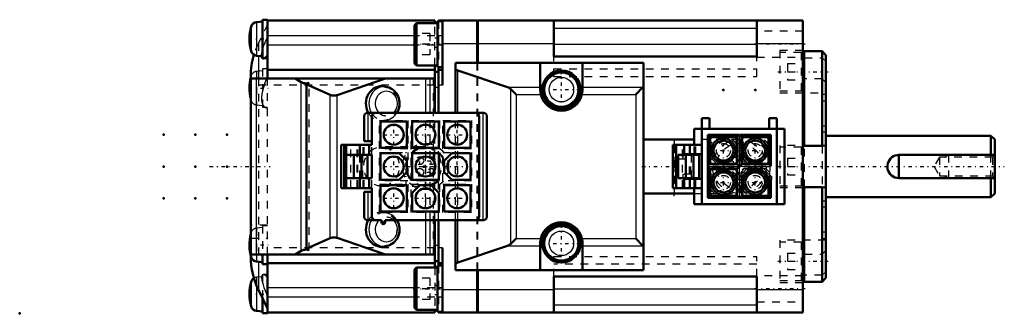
# Model space of a CAD drawing. Header units: millimetres. Extents: x -102 to 26, y -19 to 19.
import ezdxf

# ---------------------------------------------------------------- set-up
doc = ezdxf.new("R2010")
doc.units = ezdxf.units.MM
doc.linetypes.add('Center', pattern=[1.5, 0.45, -0.5, 0.05, -0.5])
doc.linetypes.add('Dashed', pattern=[2, 1, -1])
for name, color, linetype, lineweight in [('2d ConnectionPoints', 7, 'Continuous', 50), ('AM_0', 7, 'Continuous', 50), ('AM_4', 3, 'Continuous', 25), ('AM_5', 3, 'Continuous', 25), ('AM_7', 7, 'Center', 25), ('AM_9', 6, 'Dashed', 25)]:
    doc.layers.add(name, color=color, linetype=linetype, lineweight=lineweight)

# ---------------------------------------------------------------- blocks, each defined once
blk = doc.blocks.new('1_MHMF_Connector_9_Pin_A6_0_in_MSMF5AZL1S2_4')
at = {"layer": 'AM_0'}
for p, q in [((-57.22, 6.5), (-57.22, 3.3)), ((-56.72, 7), (-41.72, 7)), ((-56.22, 2.8), (-56.22, 6.5)), ((-42.22, 6.5), (-42.22, -6.5)), ((-41.22, 6.5), (-41.22, -6.5)), ((-55.08, 5.87), (-51.63, 5.87)), ((-55.08, 2.41), (-55.08, 5.87)), ((-51.63, 5.87), (-51.63, 2.41)), ((-50.94, 5.87), (-47.49, 5.87)), ((-50.94, 2.41), (-50.94, 5.87)), ((-47.49, 5.87), (-47.49, 2.41)), ((-46.8, 2.41), (-46.8, 5.87)), ((-46.8, 5.87), (-43.35, 5.87)), ((-43.35, 5.87), (-43.35, 2.41)), ((-60.22, -2.8), (-60.22, 2.8)), ((-56.22, 2.8), (-60.22, 2.8)), ((-59.8, -2.8), (-59.8, 2.8)), ((-59.55, -2.8), (-59.55, 2.8)), ((-57.8, 1.5), (-57.8, 2.8)), ((-56.22, 3.3), (-57.22, 3.3)), ((-56.57, 1.5), (-56.57, 2.8)), ((-59.55, 1.5), (-56.22, 1.5)), ((-58.55, 1.5), (-58.55, -1.5)), ((-57.55, 1.5), (-57.55, -1.5)), ((-56.8, 1.5), (-56.8, -1.5)), ((-56.22, 1.5), (-56.22, -1.5)), ((-51.63, 2.41), (-55.08, 2.41)), ((-55.08, -1.73), (-55.08, 1.73)), ((-55.08, 1.73), (-52.63, 1.73)), ((-52.63, 1.73), (-51.63, 0.72)), ((-47.49, 2.41), (-50.94, 2.41)), ((-50.94, -1.73), (-50.94, 1.73)), ((-50.94, 1.73), (-47.49, 1.73)), ((-47.49, 1.73), (-47.49, -1.73)), ((-43.35, 2.41), (-46.8, 2.41)), ((-46.8, 0.72), (-45.8, 1.73)), ((-45.8, 1.73), (-43.35, 1.73)), ((-43.35, 1.73), (-43.35, -1.73)), ((-51.63, 0.72), (-51.63, -0.73)), ((-46.8, -0.73), (-46.8, 0.72)), ((-51.63, -0.73), (-52.63, -1.73)), ((-45.8, -1.73), (-46.8, -0.73)), ((-59.55, -1.5), (-56.22, -1.5)), ((-57.8, -2.8), (-57.8, -1.5)), ((-56.57, -2.8), (-56.57, -1.5)), ((-52.63, -1.73), (-55.08, -1.73)), ((-55.08, -5.87), (-55.08, -2.42)), ((-55.08, -2.42), (-51.63, -2.42)), ((-51.63, -2.42), (-51.63, -5.87)), ((-47.49, -1.73), (-50.94, -1.73)), ((-50.94, -3.42), (-49.94, -2.42)), ((-49.94, -2.42), (-48.49, -2.42)), ((-48.49, -2.42), (-47.49, -3.42)), ((-46.8, -5.87), (-46.8, -2.42)), ((-46.8, -2.42), (-43.35, -2.42)), ((-43.35, -1.73), (-45.8, -1.73)), ((-43.35, -2.42), (-43.35, -5.87)), ((-56.22, -2.8), (-60.22, -2.8)), ((-57.22, -3.3), (-57.22, -6.5)), ((-57.22, -3.3), (-56.22, -3.3)), ((-56.22, -6.5), (-56.22, -2.8)), ((-50.94, -5.87), (-50.94, -3.42)), ((-47.49, -3.42), (-47.49, -5.87)), ((-51.63, -5.87), (-55.08, -5.87)), ((-47.49, -5.87), (-50.94, -5.87)), ((-43.35, -5.87), (-46.8, -5.87)), ((-56.72, -7), (-54.97, -7)), ((-54.97, -7.25), (-54.97, -7)), ((-54.47, -7), (-41.72, -7)), ((-54.47, -7), (-54.47, -7.25))]:
    blk.add_line(p, q, dxfattribs=at)
for points in [[(-56.72, 7), (-56.76, 7), (-56.8, 6.99), (-56.85, 6.98), (-56.89, 6.97), (-56.93, 6.95), (-56.97, 6.93), (-57, 6.91), (-57.04, 6.88), (-57.07, 6.85), (-57.1, 6.82), (-57.13, 6.79), (-57.15, 6.75), (-57.17, 6.71), (-57.19, 6.67), (-57.2, 6.63), (-57.21, 6.59), (-57.21, 6.54), (-57.22, 6.5)], [(-41.22, 6.5), (-41.22, 6.54), (-41.22, 6.59), (-41.23, 6.63), (-41.25, 6.67), (-41.26, 6.71), (-41.28, 6.75), (-41.31, 6.79), (-41.33, 6.82), (-41.36, 6.85), (-41.4, 6.88), (-41.43, 6.91), (-41.47, 6.93), (-41.51, 6.95), (-41.55, 6.97), (-41.59, 6.98), (-41.63, 6.99), (-41.67, 7), (-41.72, 7)], [(-57.22, -6.5), (-57.21, -6.54), (-57.21, -6.59), (-57.2, -6.63), (-57.19, -6.67), (-57.17, -6.71), (-57.15, -6.75), (-57.13, -6.79), (-57.1, -6.82), (-57.07, -6.85), (-57.04, -6.88), (-57, -6.91), (-56.97, -6.93), (-56.93, -6.95), (-56.89, -6.97), (-56.85, -6.98), (-56.8, -6.99), (-56.76, -7), (-56.72, -7)], [(-41.72, -7), (-41.67, -7), (-41.63, -6.99), (-41.59, -6.98), (-41.55, -6.97), (-41.51, -6.95), (-41.47, -6.93), (-41.43, -6.91), (-41.4, -6.88), (-41.36, -6.85), (-41.33, -6.82), (-41.31, -6.79), (-41.28, -6.75), (-41.26, -6.71), (-41.25, -6.67), (-41.23, -6.63), (-41.22, -6.59), (-41.22, -6.54), (-41.22, -6.5)]]:
    blk.add_lwpolyline(points, dxfattribs=at)
for centre in [(-53.36, 4.14), (-49.22, 4.14), (-45.08, 4.14), (-53.36, 0), (-49.22, 0), (-45.08, 0), (-53.36, -4.14), (-49.22, -4.14), (-45.08, -4.14)]:
    blk.add_circle(centre, 1.3, dxfattribs=at)
for centre, radius, start, end in [((-55.72, 6.5), 0.5, 90, 180), ((-42.72, 6.5), 0.5, 0, 90), ((-55.72, -6.5), 0.5, 180, 270), ((-54.72, -7.25), 0.25, 180, 0), ((-42.72, -6.5), 0.5, 270, 360)]:
    blk.add_arc(centre, radius, start, end, dxfattribs=at)
at = {"layer": 'AM_4'}
for p, q in [((-56.72, 7), (-56.72, 3.3)), ((-41.72, 7), (-41.72, -7)), ((-56.72, -3.3), (-56.72, -7))]:
    blk.add_line(p, q, dxfattribs=at)
at = {"layer": 'AM_7'}
for p, q in [((-53.36, 2.77), (-53.36, 5.5)), ((-49.22, -5.5), (-49.22, 5.5)), ((-45.08, 2.77), (-45.08, 5.5)), ((-54.72, 4.14), (-51.99, 4.14)), ((-50.58, 4.14), (-47.85, 4.14)), ((-46.44, 4.14), (-43.71, 4.14)), ((-53.36, -1.36), (-53.36, 1.36)), ((-45.08, -1.36), (-45.08, 1.36)), ((-54.72, 0), (-43.71, 0)), ((-53.36, -5.5), (-53.36, -2.77)), ((-45.08, -5.5), (-45.08, -2.77)), ((-54.72, -4.14), (-51.99, -4.14)), ((-50.58, -4.14), (-47.85, -4.14)), ((-46.44, -4.14), (-43.71, -4.14)), ((-54.98, -7.25), (-54.45, -7.25)), ((-54.72, -7.51), (-54.72, -6.99))]:
    blk.add_line(p, q, dxfattribs=at)
at = {"layer": 'AM_9'}
for p, q in [((-55.22, 5.98), (-51.52, 5.98)), ((-55.22, 2.28), (-55.22, 5.98)), ((-51.52, 5.98), (-51.52, 2.28)), ((-51.08, 5.98), (-47.38, 5.98)), ((-51.08, 2.28), (-51.08, 5.98)), ((-47.38, 5.98), (-47.38, 2.28)), ((-46.94, 5.98), (-43.24, 5.98)), ((-46.94, 2.28), (-46.94, 5.98)), ((-43.24, 5.98), (-43.24, 2.28)), ((-58.97, -2.8), (-58.97, 2.8)), ((-58.13, -2.8), (-58.13, 2.8)), ((-58.05, -2.8), (-58.05, 2.8)), ((-57.34, 1.5), (-57.34, 2.8)), ((-57.22, 1.5), (-57.22, 2.8)), ((-56.47, 1.5), (-56.47, 2.8)), ((-56.22, 1.5), (-56.22, 2.8)), ((-57.8, -1.5), (-57.8, 1.5)), ((-57.42, 1.5), (-57.42, -1.5)), ((-51.52, 2.28), (-55.22, 2.28)), ((-55.22, -1.86), (-55.22, 1.84)), ((-55.22, 1.84), (-51.52, 1.84)), ((-51.52, 1.84), (-51.52, -1.86)), ((-47.38, 2.28), (-51.08, 2.28)), ((-51.08, 1.84), (-47.38, 1.84)), ((-51.08, -1.86), (-51.08, 1.84)), ((-47.38, 1.84), (-47.38, -1.86)), ((-43.24, 2.28), (-46.94, 2.28)), ((-46.94, -1.86), (-46.94, 1.84)), ((-46.94, 1.84), (-43.24, 1.84)), ((-43.24, 1.84), (-43.24, -1.86)), ((-57.34, -2.8), (-57.34, -1.5)), ((-57.22, -2.8), (-57.22, -1.5)), ((-56.47, -2.8), (-56.47, -1.5)), ((-56.22, -2.8), (-56.22, -1.5)), ((-51.52, -1.86), (-55.22, -1.86)), ((-55.22, -6), (-55.22, -2.3)), ((-55.22, -2.3), (-51.52, -2.3)), ((-51.52, -2.3), (-51.52, -6)), ((-47.38, -1.86), (-51.08, -1.86)), ((-51.08, -2.3), (-47.38, -2.3)), ((-51.08, -6), (-51.08, -2.3)), ((-47.38, -2.3), (-47.38, -6)), ((-43.24, -1.86), (-46.94, -1.86)), ((-46.94, -6), (-46.94, -2.3)), ((-46.94, -2.3), (-43.24, -2.3)), ((-43.24, -2.3), (-43.24, -6)), ((-51.52, -6), (-55.22, -6)), ((-47.38, -6), (-51.08, -6)), ((-43.24, -6), (-46.94, -6))]:
    blk.add_line(p, q, dxfattribs=at)
blk = doc.blocks.new('2_Cable_Brake_Top_01_CE01_MSMF_0_in_MSMF5AZL1S2_4')
at = {"layer": 'AM_7'}
for p, q in [((-51.8, 2.8), (-51.8, -2.81)), ((-50.49, 0.75), (-49.44, 0.75)), ((-49.97, 0.22), (-49.97, 1.27)), ((-48.99, 0.75), (-47.94, 0.75)), ((-48.47, 0.22), (-48.47, 1.27)), ((-50.49, -0.75), (-49.44, -0.75)), ((-49.97, -1.28), (-49.97, -0.22)), ((-48.99, -0.75), (-47.94, -0.75)), ((-48.47, -1.28), (-48.47, -0.22))]:
    blk.add_line(p, q, dxfattribs=at)
at = {"layer": 'AM_9'}
for p, q in [((-49.22, 2.55), (-49.46, 2.55)), ((-49.46, -2.55), (-49.22, -2.55))]:
    blk.add_line(p, q, dxfattribs=at)
for centre, radius in [((-49.22, 0), 3), ((-49.22, 0), 2.55), ((-49.22, 0), 2.48), ((-49.97, 0.75), 0.5), ((-48.47, 0.75), 0.5), ((-49.97, -0.75), 0.5), ((-48.47, -0.75), 0.5)]:
    blk.add_circle(centre, radius, dxfattribs=at)
blk.add_ellipse((-49.46, 0), major_axis=(0, -2.55), ratio=0.906308, dxfattribs=at)
blk = doc.blocks.new('3_Cable_Brake_Top_01_CE02_MSMF_0_in_MSMF5AZL1S2_4')
at = {"layer": 'AM_0'}
for p, q in [((-72, -11.45), (-72, 11.45)), ((-48, 11.45), (-72, 11.45)), ((-66.21, 11.45), (-65.42, 10.98)), ((-64.74, 10.71), (-64.74, -10.71)), ((-64.37, 10.88), (-64.69, 10.78)), ((-64.69, 10.65), (-61.66, 9.33)), ((-60.73, 9.29), (-54.44, 11.45)), ((-54.25, 10.34), (-54.57, 10.41)), ((-48.03, 7), (-48.03, 11.45)), ((-48, 7), (-48, 11.45)), ((-48.03, -11.45), (-48.03, -7)), ((-48, -11.45), (-48, -7)), ((-61.66, -9.33), (-64.69, -10.65)), ((-54.44, -11.45), (-60.73, -9.29)), ((-48, -11.45), (-72, -11.45)), ((-65.42, -10.98), (-66.21, -11.45)), ((-64.69, -10.78), (-64.37, -10.88)), ((-54.57, -10.41), (-54.25, -10.34))]:
    blk.add_line(p, q, dxfattribs=at)
for points in [[(-65.42, 10.98), (-65.35, 10.94), (-65.28, 10.91), (-65.2, 10.88), (-65.12, 10.86), (-65.04, 10.84), (-64.95, 10.83), (-64.86, 10.82), (-64.78, 10.82), (-64.69, 10.82), (-64.6, 10.83), (-64.52, 10.84), (-64.44, 10.86), (-64.37, 10.88)], [(-64.69, 10.78), (-64.69, 10.77), (-64.7, 10.77), (-64.71, 10.77), (-64.71, 10.76), (-64.72, 10.76), (-64.72, 10.75), (-64.73, 10.75), (-64.73, 10.74), (-64.74, 10.73), (-64.74, 10.73), (-64.74, 10.72), (-64.74, 10.72), (-64.74, 10.71)], [(-64.74, 10.71), (-64.74, 10.7), (-64.74, 10.7), (-64.74, 10.69), (-64.74, 10.68), (-64.73, 10.68), (-64.73, 10.67), (-64.72, 10.67), (-64.72, 10.66), (-64.71, 10.66), (-64.71, 10.65), (-64.7, 10.65), (-64.69, 10.65)], [(-52.93, 7), (-52.82, 7.21), (-52.72, 7.43), (-52.66, 7.67), (-52.61, 7.91), (-52.59, 8.16), (-52.6, 8.41), (-52.64, 8.65), (-52.7, 8.89), (-52.79, 9.12), (-52.9, 9.34), (-53.03, 9.55), (-53.18, 9.73), (-53.36, 9.9), (-53.55, 10.05), (-53.75, 10.17), (-53.97, 10.26), (-54.19, 10.33), (-54.24, 10.34)], [(-61.66, 9.33), (-61.58, 9.3), (-61.5, 9.27), (-61.42, 9.25), (-61.33, 9.24), (-61.25, 9.23), (-61.16, 9.22), (-61.07, 9.23), (-60.98, 9.23), (-60.9, 9.25), (-60.82, 9.27), (-60.73, 9.29), (-60.73, 9.29)], [(-54.27, -10.35), (-54.23, -10.34), (-54.01, -10.28), (-53.8, -10.19), (-53.59, -10.07), (-53.4, -9.94), (-53.23, -9.78), (-53.07, -9.6), (-52.93, -9.4), (-52.82, -9.19), (-52.72, -8.97), (-52.66, -8.73), (-52.61, -8.49), (-52.59, -8.24), (-52.6, -7.99), (-52.64, -7.75), (-52.7, -7.51), (-52.79, -7.28), (-52.9, -7.06), (-52.93, -7)], [(-60.73, -9.29), (-60.81, -9.27), (-60.89, -9.25), (-60.97, -9.24), (-61.06, -9.23), (-61.15, -9.22), (-61.24, -9.23), (-61.32, -9.24), (-61.41, -9.25), (-61.49, -9.27), (-61.57, -9.29), (-61.65, -9.32), (-61.66, -9.33)], [(-64.37, -10.88), (-64.45, -10.86), (-64.53, -10.84), (-64.62, -10.83), (-64.7, -10.82), (-64.79, -10.82), (-64.88, -10.82), (-64.97, -10.83), (-65.05, -10.84), (-65.13, -10.86), (-65.21, -10.88), (-65.29, -10.91), (-65.37, -10.95), (-65.42, -10.98)], [(-64.69, -10.65), (-64.7, -10.65), (-64.71, -10.65), (-64.71, -10.66), (-64.72, -10.66), (-64.73, -10.67), (-64.73, -10.67), (-64.73, -10.68), (-64.74, -10.69), (-64.74, -10.69), (-64.74, -10.7), (-64.74, -10.7), (-64.74, -10.71)], [(-64.74, -10.71), (-64.74, -10.72), (-64.74, -10.72), (-64.74, -10.73), (-64.74, -10.73), (-64.73, -10.74), (-64.73, -10.75), (-64.72, -10.75), (-64.72, -10.76), (-64.71, -10.76), (-64.71, -10.77), (-64.7, -10.77), (-64.69, -10.77), (-64.69, -10.78)]]:
    blk.add_lwpolyline(points, dxfattribs=at)
for centre, major_axis, start_param, end_param in [((-54.95, 8.2), (0, -2.25), 2.952854, 5.274926), ((-54.95, -8.2), (0, -2.25), 4.149852, 6.471924), ((-54.62, -8.2), (0, -2.18), 0.177862, 0.188739)]:
    blk.add_ellipse(centre, major_axis=major_axis, ratio=0.906308, start_param=start_param, end_param=end_param, dxfattribs=at)
at = {"layer": 'AM_4'}
for p, q in [((-71.26, -11.45), (-71.26, 11.45)), ((-65.42, -10.98), (-65.42, 10.98)), ((-64.69, -10.65), (-64.69, 10.65)), ((-49.17, 7), (-49.17, 11.45)), ((-48.61, 7), (-48.61, 11.45)), ((-48.03, 7), (-48.03, 11.45)), ((-61.66, -9.33), (-61.66, 9.33)), ((-60.73, -9.29), (-60.73, 9.29)), ((-49.17, -11.45), (-49.17, -7)), ((-48.61, -11.45), (-48.61, -7)), ((-48.03, -11.45), (-48.03, -7))]:
    blk.add_line(p, q, dxfattribs=at)
for centre, major_axis, start_param, end_param in [((-54.62, 8.2), (0, -2.18), 2.949588, 5.294824), ((-54.32, 8.2), (0, -1.6), 0.721058, 5.562128), ((-54.62, -8.2), (0, -2.18), 4.129954, 6.461048), ((-54.32, -8.2), (0, -1.6), 3.86265, 8.70372)]:
    blk.add_ellipse(centre, major_axis=major_axis, ratio=0.906308, start_param=start_param, end_param=end_param, dxfattribs=at)
at = {"layer": 'AM_9'}
for p, q in [((-64.69, -10.78), (-64.69, 10.78)), ((-64.37, -10.88), (-64.37, 10.88)), ((-48.17, -11.45), (-48.17, 11.45)), ((-49.17, -7), (-49.17, 7)), ((-48.61, -7), (-48.61, 7)), ((-48.03, -7), (-48.03, 7)), ((-48.03, -7), (-48.03, 7)), ((-48, -7), (-48, 7)), ((-54.57, 5.99), (-54.25, 6.06)), ((-49.46, 2.55), (-54.95, 2.55)), ((-54.95, -2.55), (-49.46, -2.55)), ((-54.25, -6.06), (-54.57, -5.99))]:
    blk.add_line(p, q, dxfattribs=at)
for points in [[(-54.27, 6.05), (-54.23, 6.06), (-54.01, 6.12), (-53.8, 6.21), (-53.59, 6.33), (-53.4, 6.46), (-53.23, 6.62), (-53.07, 6.8), (-52.93, 7), (-52.93, 7)], [(-52.93, -7), (-53.03, -6.85), (-53.18, -6.67), (-53.36, -6.5), (-53.55, -6.35), (-53.75, -6.23), (-53.97, -6.14), (-54.19, -6.07), (-54.24, -6.06)]]:
    blk.add_lwpolyline(points, dxfattribs=at)
for centre, major_axis, start_param, end_param in [((-54.95, 8.2), (0, -2.25), 5.274926, 9.236039), ((-54.62, 8.2), (0, -2.18), 5.294824, 9.232774), ((-54.32, 8.2), (0, -1.6), 5.562128, 7.004243), ((-54.95, -8.2), (0, -2.25), 0.188739, 4.149852), ((-54.62, -8.2), (0, -2.18), 0.188739, 4.129954), ((-54.32, -8.2), (0, -1.6), 2.420535, 3.86265)]:
    blk.add_ellipse(centre, major_axis=major_axis, ratio=0.906308, start_param=start_param, end_param=end_param, dxfattribs=at)
for centre in [(-54.95, 0), (-49.46, 0)]:
    blk.add_ellipse(centre, major_axis=(0, -2.55), ratio=0.906308, dxfattribs=at)
blk = doc.blocks.new('4_Motor_Connector_2_0_in_MSMF5AZL1S2_4')
at = {"layer": 'AM_0'}
for p, q in [((-13.2, -4.9), (-13.2, 6.3)), ((-13.2, 6.3), (-12.2, 6.3)), ((-12.2, 6.3), (-12.2, 4.9)), ((-4.4, 4.9), (-4.4, 6.3)), ((-4.4, 6.3), (-3.4, 6.3)), ((-3.4, 6.3), (-3.4, -4.9)), ((-14.2, 2.8), (-14.2, 4.9)), ((-14.2, 4.9), (-2.4, 4.9)), ((-12.39, 4.1), (-8.34, 4.1)), ((-12.39, 0.05), (-12.39, 4.1)), ((-12.1, 3.8), (-12.39, 4.1)), ((-8.25, 4.1), (-4.2, 4.1)), ((-4.2, 4.1), (-4.5, 3.8)), ((-4.2, 4.1), (-4.2, 0.05)), ((-2.4, 4.9), (-2.4, -4.9)), ((-16.95, -2.8), (-16.95, 2.8)), ((-13.2, 2.8), (-16.95, 2.8)), ((-16.53, -2.8), (-16.53, 2.8)), ((-15.48, 1.6), (-15.48, 2.8)), ((-14.75, 1.6), (-14.75, 2.8)), ((-12.1, 0.35), (-12.1, 3.8)), ((-12.1, 3.8), (-8.64, 3.8)), ((-8.64, 3.81), (-8.64, 0.35)), ((-7.95, 0.35), (-7.95, 3.81)), ((-7.95, 3.8), (-4.5, 3.8)), ((-4.5, 3.8), (-4.5, 0.35)), ((-16.28, 1.5), (-16.28, -1.5)), ((-16.28, 1.5), (-13.53, 1.5)), ((-15.6, 1.5), (-15.6, 1.6)), ((-13.2, 1.6), (-15.6, 1.6)), ((-15.28, 1.5), (-15.28, -1.5)), ((-14.28, 1.5), (-14.28, -1.5)), ((-14.2, 1.5), (-14.2, 1.6)), ((-13.53, 1.5), (-13.53, -1.5)), ((-8.64, 0.35), (-12.11, 0.35)), ((-8.34, 0.05), (-8.64, 0.35)), ((-7.95, 0.35), (-8.25, 0.05)), ((-4.49, 0.35), (-7.95, 0.35)), ((-12.39, -4.09), (-12.39, -0.04)), ((-12.11, -0.34), (-8.64, -0.34)), ((-12.1, -3.8), (-12.1, -0.34)), ((-8.64, -0.34), (-8.34, -0.04)), ((-8.64, -0.34), (-8.64, -3.81)), ((-8.25, -1.23), (-7.96, -1.35)), ((-7.96, -1.35), (-6.95, -0.34)), ((-6.95, -0.34), (-7.07, -0.04)), ((-6.95, -0.34), (-5.5, -0.34)), ((-5.38, -0.04), (-5.51, -0.34)), ((-5.5, -0.34), (-4.48, -1.37)), ((-16.28, -1.5), (-13.53, -1.5)), ((-15.6, -1.6), (-15.6, -1.5)), ((-15.6, -1.6), (-13.2, -1.6)), ((-15.48, -2.8), (-15.48, -1.6)), ((-14.75, -2.8), (-14.75, -1.6)), ((-14.2, -1.6), (-14.2, -1.5)), ((-7.95, -3.81), (-7.95, -1.34)), ((-4.5, -1.35), (-4.5, -3.8)), ((-4.2, -1.76), (-4.1, -1.65)), ((-4.2, -1.76), (-4.2, -4.09)), ((-13.2, -2.8), (-16.95, -2.8)), ((-14.2, -4.9), (-14.2, -2.8)), ((-12.39, -4.09), (-12.1, -3.8)), ((-8.64, -3.8), (-12.1, -3.8)), ((-4.5, -3.8), (-7.95, -3.8)), ((-4.5, -3.8), (-4.2, -4.09)), ((-2.4, -4.9), (-14.2, -4.9)), ((-8.34, -4.09), (-12.39, -4.09)), ((-4.2, -4.09), (-8.25, -4.09))]:
    blk.add_line(p, q, dxfattribs=at)
for points in [[(-8.44, 4.1), (-8.56, 3.95), (-8.61, 3.87), (-8.64, 3.83), (-8.64, 3.81)], [(-7.95, 3.81), (-7.97, 3.85), (-8, 3.9), (-8.08, 4), (-8.16, 4.1)], [(-12.11, 0.35), (-12.15, 0.33), (-12.2, 0.3), (-12.3, 0.22), (-12.39, 0.14)], [(-4.2, 0.14), (-4.35, 0.26), (-4.43, 0.31), (-4.47, 0.34), (-4.49, 0.35)], [(-12.39, -0.14), (-12.25, -0.26), (-12.17, -0.31), (-12.13, -0.34), (-12.11, -0.34)], [(-4.48, -1.37), (-4.44, -1.38), (-4.37, -1.38), (-4.27, -1.36), (-4.14, -1.34), (-4.1, -1.33), (-4.1, -1.33)], [(-8.64, -3.81), (-8.63, -3.85), (-8.6, -3.9), (-8.52, -4), (-8.44, -4.09)], [(-8.16, -4.09), (-8.04, -3.95), (-7.99, -3.87), (-7.96, -3.83), (-7.95, -3.81)]]:
    blk.add_lwpolyline(points, dxfattribs=at)
for centre, radius in [((-10.37, 2.07), 1.6), ((-10.37, 2.07), 1.3), ((-6.23, 2.07), 1.6), ((-6.23, 2.07), 1.3), ((-10.37, -2.07), 1.6), ((-10.37, -2.07), 1.3), ((-6.23, -2.07), 1.6), ((-6.23, -2.07), 1.3)]:
    blk.add_circle(centre, radius, dxfattribs=at)
at = {"layer": 'AM_4'}
for p, q in [((-8.34, 4.1), (-8.34, 0.05)), ((-8.25, 4.1), (-8.25, 0.05)), ((-12.39, 0.05), (-8.34, 0.05)), ((-8.25, 0.05), (-4.2, 0.05)), ((-12.39, -0.04), (-8.34, -0.04)), ((-8.34, -0.04), (-8.34, -4.09)), ((-7.07, -0.04), (-8.25, -1.23)), ((-8.25, -4.09), (-8.25, -1.23)), ((-7.07, -0.04), (-5.38, -0.04)), ((-5.38, -0.04), (-4.1, -1.33)), ((-4.1, -1.33), (-4.1, -1.65))]:
    blk.add_line(p, q, dxfattribs=at)
at = {"layer": 'AM_7'}
for p, q in [((-10.37, 0.13), (-10.37, 4.01)), ((-6.23, 0.13), (-6.23, 4.01)), ((-12.31, 2.07), (-8.43, 2.07)), ((-8.17, 2.07), (-4.29, 2.07)), ((-10.37, -4.01), (-10.37, -0.13)), ((-6.23, -4.01), (-6.23, -0.13)), ((-12.31, -2.07), (-8.43, -2.07)), ((-8.17, -2.07), (-4.29, -2.07))]:
    blk.add_line(p, q, dxfattribs=at)
at = {"layer": 'AM_9'}
for p, q in [((-12.22, 3.42), (-11.72, 3.92)), ((-11.72, 3.92), (-9.02, 3.92)), ((-9.02, 3.92), (-8.52, 3.42)), ((-8.08, 3.42), (-7.58, 3.92)), ((-7.58, 3.92), (-4.88, 3.92)), ((-4.88, 3.92), (-4.38, 3.42)), ((-15.7, -2.8), (-15.7, 2.8)), ((-14.81, 1.6), (-14.81, 2.8)), ((-14.2, 1.6), (-14.2, 2.8)), ((-14.07, 1.6), (-14.07, 2.8)), ((-13.95, 1.6), (-13.95, 2.8)), ((-13.2, 1.6), (-13.2, 2.8)), ((-12.22, 0.72), (-12.22, 3.42)), ((-8.52, 3.42), (-8.52, 0.72)), ((-8.08, 0.72), (-8.08, 3.42)), ((-4.38, 3.42), (-4.38, 0.72)), ((-15.6, 1), (-15.6, 1.5)), ((-14.53, -1.5), (-14.53, 1.5)), ((-14.2, -1.5), (-14.2, 1.5)), ((-16.28, 1), (-14.53, 1)), ((-16.27, 1), (-16.27, -1)), ((-14.81, -1), (-14.81, 1)), ((-14.6, -1), (-14.6, 1)), ((-11.72, 0.22), (-12.22, 0.72)), ((-9.02, 0.22), (-11.72, 0.22)), ((-8.52, 0.72), (-9.02, 0.22)), ((-7.58, 0.22), (-8.08, 0.72)), ((-4.88, 0.22), (-7.58, 0.22)), ((-4.38, 0.72), (-4.88, 0.22)), ((-14.53, -1), (-16.28, -1)), ((-15.6, -1.5), (-15.6, -1)), ((-12.22, -0.72), (-11.72, -0.22)), ((-12.22, -3.42), (-12.22, -0.72)), ((-11.72, -0.22), (-9.02, -0.22)), ((-9.02, -0.22), (-8.52, -0.72)), ((-8.52, -0.72), (-8.52, -3.42)), ((-8.08, -0.72), (-7.58, -0.22)), ((-8.08, -3.42), (-8.08, -0.72)), ((-7.58, -0.22), (-4.88, -0.22)), ((-4.88, -0.22), (-4.38, -0.72)), ((-4.38, -0.72), (-4.38, -3.42)), ((-14.81, -2.8), (-14.81, -1.6)), ((-14.2, -2.8), (-14.2, -1.6)), ((-14.07, -2.8), (-14.07, -1.6)), ((-13.95, -2.8), (-13.95, -1.6)), ((-13.2, -2.8), (-13.2, -1.6)), ((-11.72, -3.92), (-12.22, -3.42)), ((-8.52, -3.42), (-9.02, -3.92)), ((-7.58, -3.92), (-8.08, -3.42)), ((-4.38, -3.42), (-4.88, -3.92)), ((-9.02, -3.92), (-11.72, -3.92)), ((-4.88, -3.92), (-7.58, -3.92))]:
    blk.add_line(p, q, dxfattribs=at)
for centre, radius in [((-10.37, 2.07), 1.85), ((-6.23, 2.07), 1.85), ((-10.37, 2.07), 0.91), ((-6.23, 2.07), 0.91), ((-10.37, -2.07), 1.85), ((-10.37, -2.07), 0.91), ((-6.23, -2.07), 1.85), ((-6.23, -2.07), 0.91)]:
    blk.add_circle(centre, radius, dxfattribs=at)
blk = doc.blocks.new('5_Cable_Motor_Top_01_MSMF_0_in_MSMF5AZL1S2_4')
at = {"layer": 'AM_7'}
for p, q in [((-8.2998, -4.19958), (-8.2998, 4.19958)), ((-12.49938, 0), (-4.10022, 0)), ((-9.5748, 0.75), (-8.5248, 0.75)), ((-9.0498, 0.225), (-9.0498, 1.275)), ((-8.0748, 0.75), (-7.0248, 0.75)), ((-7.5498, 0.225), (-7.5498, 1.275)), ((-9.5748, -0.75), (-8.5248, -0.75)), ((-9.0498, -1.275), (-9.0498, -0.225)), ((-8.0748, -0.75), (-7.0248, -0.75)), ((-7.5498, -1.275), (-7.5498, -0.225))]:
    blk.add_line(p, q, dxfattribs=at)
at = {"layer": 'AM_9'}
for centre, radius in [((-8.2998, 0), 3.9996), ((-8.2998, 0), 3.5002), ((-8.2998, 0), 2.9985), ((-9.0498, 0.75), 0.5), ((-7.5498, 0.75), 0.5), ((-9.0498, -0.75), 0.5), ((-7.5498, -0.75), 0.5)]:
    blk.add_circle(centre, radius, dxfattribs=at)
blk = doc.blocks.new('6_Cable_Motor_Bottom_01_CM2_MSMF_0_in_MSMF5AZL1S2_4')
at = {"layer": 'AM_0'}
for p, q in [((-45.3, 13.5), (-20.8, 13.5)), ((-45.3, 7), (-45.3, 13.5)), ((-34.25, 13.5), (-34.25, 10)), ((-28.75, 10), (-28.75, 13.5)), ((-20.8, 13.5), (-20.8, -13.5)), ((-44.98, 12.49), (-38.51, 10.32)), ((-21.8, 9.37), (-20.86, 10.32)), ((-38.09, 10.06), (-37.41, 9.37)), ((-14.2, 3.5), (-20.8, 3.5)), ((-20.8, -3.5), (-14.2, -3.5)), ((-45.3, -13.5), (-45.3, -7)), ((-37.41, -9.37), (-38.09, -10.06)), ((-34.25, -10), (-34.25, -13.5)), ((-28.75, -13.5), (-28.75, -10)), ((-20.86, -10.32), (-21.8, -9.37)), ((-38.51, -10.32), (-44.98, -12.49)), ((-45.3, -13.5), (-20.8, -13.5))]:
    blk.add_line(p, q, dxfattribs=at)
for points in [[(-44.98, 12.49), (-45.04, 12.51), (-45.1, 12.53), (-45.15, 12.56), (-45.19, 12.58), (-45.23, 12.61), (-45.26, 12.64), (-45.28, 12.67), (-45.29, 12.7), (-45.3, 12.74), (-45.3, 12.75)], [(-38.09, 10.06), (-38.15, 10.12), (-38.23, 10.17), (-38.3, 10.22), (-38.39, 10.27), (-38.47, 10.3), (-38.51, 10.32)], [(-20.8, 10.44), (-20.8, 10.41), (-20.82, 10.37), (-20.83, 10.34), (-20.86, 10.32)], [(-34.25, 10), (-34.24, 9.72), (-34.21, 9.55), (-34.18, 9.37)], [(-28.82, 9.37), (-28.77, 9.69), (-28.75, 9.85), (-28.75, 10)], [(-38.51, -10.32), (-38.42, -10.28), (-38.34, -10.24), (-38.26, -10.2), (-38.19, -10.14), (-38.12, -10.08), (-38.09, -10.06)], [(-34.18, -9.37), (-34.23, -9.69), (-34.25, -9.85), (-34.25, -10)], [(-28.75, -10), (-28.76, -9.72), (-28.79, -9.55), (-28.82, -9.37)], [(-20.86, -10.32), (-20.83, -10.35), (-20.81, -10.38), (-20.8, -10.41), (-20.8, -10.44)], [(-45.3, -12.75), (-45.3, -12.72), (-45.28, -12.69), (-45.27, -12.66), (-45.24, -12.63), (-45.21, -12.6), (-45.17, -12.57), (-45.12, -12.54), (-45.07, -12.52), (-45.01, -12.49), (-44.98, -12.49)]]:
    blk.add_lwpolyline(points, dxfattribs=at)
for centre, radius in [((-31.5, 10), 2.5), ((-31.5, 10), 2.25), ((-31.5, -10), 2.5), ((-31.5, -10), 2.25)]:
    blk.add_circle(centre, radius, dxfattribs=at)
for centre, start, end in [((-31.5, 10), 193.1458, 346.8542), ((-31.5, -10), 13.1458, 166.8542)]:
    blk.add_arc(centre, 2.75, start, end, dxfattribs=at)
at = {"layer": 'AM_4'}
for p, q in [((-45.3, 13.44), (-34.25, 13.44)), ((-28.75, 13.44), (-20.8, 13.44)), ((-44.98, 7), (-44.98, 12.49)), ((-38.51, 10.32), (-34.25, 10.32)), ((-28.75, 10.32), (-20.86, 10.32)), ((-38.09, -10.06), (-38.09, 10.06)), ((-37.41, 9.37), (-37.41, -9.37)), ((-37.41, 9.37), (-34.18, 9.37)), ((-28.82, 9.37), (-21.8, 9.37)), ((-21.8, 9.37), (-21.8, -9.37)), ((-16.8, 3.5), (-16.8, 2.8)), ((-16.8, -2.8), (-16.8, -3.5)), ((-44.98, -12.49), (-44.98, -7)), ((-37.41, -9.37), (-34.18, -9.37)), ((-28.82, -9.37), (-21.8, -9.37)), ((-38.51, -10.32), (-34.25, -10.32)), ((-28.75, -10.32), (-20.86, -10.32)), ((-45.3, -13.44), (-34.25, -13.44)), ((-28.75, -13.44), (-20.8, -13.44))]:
    blk.add_line(p, q, dxfattribs=at)
for centre, radius in [((-31.5, 10), 2.18), ((-31.5, 10), 1.6), ((-31.5, -10), 2.18), ((-31.5, -10), 1.6)]:
    blk.add_circle(centre, radius, dxfattribs=at)
at = {"layer": 'AM_7'}
for p, q in [((-31.5, 7.38), (-31.5, 12.62)), ((-34.12, 10), (-28.88, 10)), ((-16.8, -3.85), (-16.8, 3.85)), ((-21, 0), (-16.6, 0)), ((-31.5, -12.62), (-31.5, -7.37)), ((-34.12, -10), (-28.88, -10))]:
    blk.add_line(p, q, dxfattribs=at)
at = {"layer": 'AM_9'}
for p, q in [((-45.3, -7), (-45.3, 7)), ((-44.98, -7), (-44.98, 7)), ((-16.8, 2.8), (-16.8, -2.8)), ((-8.3, 3.5), (-14.2, 3.5)), ((-14.2, -3.5), (-8.3, -3.5))]:
    blk.add_line(p, q, dxfattribs=at)
blk = doc.blocks.new('7_MSMF5A2LNoWith_key_b_0_in_MSMF5AZL1S2_4')
at = {"layer": 'AM_0'}
for p, q in [((-70.47, 18.85), (-71.25, 18.78)), ((-70.47, 19.1), (-70.47, 14.1)), ((-69.83, 19.1), (-70.47, 19.1)), ((-69.83, 19.1), (-69.83, 11.45)), ((-48, 19), (-69.83, 19)), ((-50.39, 18.66), (-50.64, 18.41)), ((-50.64, 18.41), (-50.64, 13.41)), ((-47.64, 18.66), (-50.39, 18.66)), ((-50.39, 18.66), (-50.39, 13.16)), ((-48, 18.66), (-48, 19)), ((-47.64, 18.7), (-48, 18.7)), ((-47.64, 18.91), (-47.64, 12.91)), ((-47, 18.91), (-47.64, 18.91)), ((-47.5, 18.91), (-47.5, 19)), ((-42.5, 19), (-47.5, 19)), ((-47, 10.6), (-47, 19)), ((-42.5, 13.5), (-42.5, 19)), ((-42.4, 18.95), (-42.5, 18.95)), ((-42.4, 13.5), (-42.4, 19)), ((-42.4, 19), (0, 19)), ((-32.5, 14.3), (-32.5, 19)), ((-6, 14.3), (-6, 19)), ((0, 19), (0, -19)), ((-71.25, 14.42), (-70.47, 14.35)), ((-32.5, 14.3), (-6, 14.3)), ((2.5, 15), (0.2, 15)), ((3, 14.5), (2.5, 15)), ((2.5, 15), (2.5, 2.7)), ((3, 14.5), (3, -14.5)), ((-70.49, 14.09), (-70.49, 14.09)), ((-70.47, 14.1), (-70.22, 14.1)), ((-50.64, 13.41), (-50.39, 13.16)), ((-50.39, 13.16), (-47.64, 13.16)), ((-48, 13.16), (-48, 11.45)), ((-47.64, 12.91), (-47, 12.91)), ((-47.5, 7), (-47.5, 12.91)), ((-72, 11.72), (-72, 11.45)), ((-48, 12.6), (-69.83, 12.6)), ((-47.5, 12.3), (-48, 12.3)), ((-47, 12.6), (-47.5, 12.6)), ((24.5, 4), (3, 4)), ((25, 3.5), (24.5, 4)), ((24.5, 4), (24.5, 1.5)), ((2.5, 2.7), (0.2, 2.7)), ((3, 2.75), (2.5, 2.7)), ((25, 3.5), (25, -3.5)), ((12.5, 1.5), (12.5, -1.5)), ((25, 1.5), (12.5, 1.5)), ((12.5, -1.5), (25, -1.5)), ((24.5, -1.5), (24.5, -4)), ((0.2, -2.7), (2.5, -2.7)), ((2.5, -2.7), (2.5, -15)), ((2.5, -2.7), (3, -2.75)), ((24.5, -4), (25, -3.5)), ((3, -4), (24.5, -4)), ((-47.5, -12.9), (-47.5, -7)), ((-70.47, -11.45), (-70.47, -12.7)), ((-69.83, -11.45), (-69.83, -19.1)), ((-48, -11.45), (-48, -13.15)), ((-47, -19), (-47, -10.6)), ((-72, -11.63), (-72, -11.72)), ((-71.25, -12.38), (-70.47, -12.45)), ((-70.47, -12.7), (-69.83, -12.7)), ((-48, -12.6), (-69.83, -12.6)), ((-47.5, -12.3), (-48, -12.3)), ((-47, -12.6), (-47.5, -12.6)), ((-50.39, -13.15), (-50.64, -13.4)), ((-50.64, -13.4), (-50.64, -18.4)), ((-47.64, -13.15), (-50.39, -13.15)), ((-50.39, -13.15), (-50.39, -18.65)), ((-47.64, -12.9), (-47.64, -18.91)), ((-47, -12.9), (-47.64, -12.9)), ((-42.5, -19), (-42.5, -13.5)), ((-42.4, -19), (-42.4, -13.5)), ((-32.5, -19), (-32.5, -14.3)), ((-32.5, -14.3), (-6, -14.3)), ((-6, -19), (-6, -14.3)), ((0.2, -15), (2.5, -15)), ((2.5, -15), (3, -14.5)), ((-71.01, -16.06), (-69.83, -18.5)), ((-70.47, -17.17), (-70.47, -19.1)), ((-71.25, -18.78), (-70.47, -18.85)), ((-70.47, -19.1), (-69.83, -19.1)), ((-48, -19), (-69.83, -19)), ((-50.64, -18.4), (-50.39, -18.65)), ((-50.39, -18.65), (-47.64, -18.65)), ((-48, -19), (-48, -18.65)), ((-47.64, -18.7), (-48, -18.7)), ((-47.64, -18.9), (-47, -18.9)), ((-47.64, -18.91), (-47.5, -18.91)), ((-47.5, -19), (-47.5, -18.9)), ((-42.5, -19), (-47.5, -19)), ((-42.4, -18.95), (-42.5, -18.95)), ((-42.4, -19), (0, -19))]:
    blk.add_line(p, q, dxfattribs=at)
for points in [[(-70.49, 14.09), (-70.55, 14.17), (-70.58, 14.35), (-70.58, 14.36)], [(-69.83, 14.44), (-70.02, 14.24), (-70.2, 14.11), (-70.35, 14.05), (-70.38, 14.05)], [(-70.38, 14.05), (-70.47, 14.08), (-70.49, 14.09)], [(0.2, 2.7), (0.14, 2.7), (0.08, 2.7), (0.04, 2.69), (0.01, 2.67), (0, 2.66)], [(12.5, 1.5), (12.26, 1.48), (12.02, 1.42), (11.81, 1.33), (11.6, 1.2), (11.42, 1.04), (11.26, 0.84), (11.13, 0.62), (11.05, 0.37), (11.01, 0.13), (11.01, -0.12), (11.04, -0.36), (11.12, -0.58), (11.23, -0.79), (11.37, -0.99), (11.55, -1.16), (11.76, -1.3), (11.99, -1.41), (12.24, -1.48), (12.5, -1.5)], [(0, -2.66), (0, -2.66), (0.02, -2.68), (0.06, -2.69), (0.12, -2.7), (0.18, -2.7), (0.2, -2.7)]]:
    blk.add_lwpolyline(points, dxfattribs=at)
for centre, radius, start, end in [((-66.17, 16.6), 6, 164.5573, 195.4427), ((-71.18, 17.98), 0.8, 95, 164.5573), ((-62, 11.72), 10, 163.6604, 180), ((-71.18, 15.22), 0.8, 195.4427, 265), ((0.2, 15.2), 0.2, 180, 270), ((-66.17, 10.2), 6, 166.26, 193.74), ((-66.17, -10.2), 6, 166.26, 195.4427), ((-62, -11.72), 10, 180, 205.7268), ((-71.18, -11.58), 0.8, 195.4427, 265), ((-66.17, -16.6), 6, 164.5573, 195.4427), ((-71.18, -15.22), 0.8, 121.0098, 164.5573), ((0.2, -15.2), 0.2, 90, 180), ((-71.18, -17.98), 0.8, 195.4427, 265)]:
    blk.add_arc(centre, radius, start, end, dxfattribs=at)
at = {"layer": 'AM_4'}
for p, q in [((-71.96, 18.2), (-71.96, 15)), ((-71.25, 18.78), (-71.25, 14.42)), ((-32.5, 18), (-6, 18)), ((-50.64, 17), (-69.83, 17)), ((-50.64, 15.8), (-69.83, 15.8)), ((-47, 16), (-42.5, 16)), ((-42.4, 15.95), (-42.5, 15.95)), ((-42.4, 16), (-32.5, 16)), ((-32.5, 15.91), (-6, 15.91)), ((-6, 16), (0, 16)), ((-71.01, 14.4), (-71.01, 11.45)), ((0.2, 15), (0.2, 2.7)), ((-47.5, 10.3), (-48, 10.3)), ((-47, 10.6), (-47.5, 10.6)), ((0.2, -2.7), (0.2, -15)), ((-71.96, -11.45), (-71.96, -11.8)), ((-71.25, -11.45), (-71.25, -12.38)), ((-47.5, -10.3), (-48, -10.3)), ((-47, -10.6), (-47.5, -10.6)), ((-71.01, -12.4), (-71.01, -16.06)), ((-71.96, -15), (-71.96, -18.2)), ((-71.25, -15.51), (-71.25, -18.78)), ((-50.64, -15.8), (-69.83, -15.8)), ((-47, -16), (-42.5, -16)), ((-42.4, -15.95), (-42.5, -15.95)), ((-42.4, -16), (-32.5, -16)), ((-32.5, -15.91), (-6, -15.91)), ((-6, -16), (0, -16)), ((-50.64, -17), (-69.83, -17)), ((-32.5, -18), (-6, -18))]:
    blk.add_line(p, q, dxfattribs=at)
at = {"layer": 'AM_5', "linetype": 'Dashed'}
for p, q in [((18.4, 1.23), (19, 1.5)), ((19, -1.5), (19, 1.5)), ((25, 1.5), (19, 1.5)), ((18.4, -1.23), (19, -1.5)), ((25, -1.5), (19, -1.5))]:
    blk.add_line(p, q, dxfattribs=at)
at = {"layer": 'AM_7'}
for p, q in [((-72.29, 16.6), (-69.71, 16.6)), ((-50.82, 15.91), (-46.82, 15.91)), ((0.3, 15.91), (-6.3, 15.91)), ((-3.3, 12.34), (3.3, 12.34)), ((-72.29, 10.2), (-69.71, 10.2)), ((-77.36, 0), (-69.47, 0)), ((-3.3, 0), (26.25, 0)), ((-72.29, -10.2), (-69.71, -10.2)), ((-3.3, -12.34), (3.3, -12.34)), ((-72.29, -16.6), (-69.71, -16.6)), ((-50.82, -15.9), (-46.82, -15.9)), ((-50.82, -15.91), (-46.82, -15.91)), ((0.3, -15.91), (-6.3, -15.91))]:
    blk.add_line(p, q, dxfattribs=at)
at = {"layer": 'AM_9'}
for p, q in [((-69.83, 18.5), (-71.01, 16.06)), ((-48, 13.16), (-48, 18.66)), ((-47.5, 18.7), (-47.64, 18.7)), ((-47.5, 18.91), (-47.5, 12.91)), ((-48.64, 17.29), (-50.64, 17.29)), ((-48, 17), (-50.64, 17)), ((-48.64, 17.29), (-48.64, 14.52)), ((-47.5, 16.7), (-48, 16.7)), ((-47, 17), (-47.5, 17)), ((0, 17.61), (-6, 17.61)), ((-71.01, 16.06), (-71.01, 14.4)), ((-48.64, 15.91), (-50.64, 15.91)), ((-48, 15.8), (-50.64, 15.8)), ((-47.5, 15.5), (-48, 15.5)), ((-47, 15.8), (-47.5, 15.8)), ((-48.64, 14.52), (-50.64, 14.52)), ((-32.5, 11.71), (-32.5, 14.3)), ((-6, 11.71), (-6, 14.3)), ((-6, 14.21), (0, 14.21)), ((-3, 15.09), (-3, 9.59)), ((0, 15.09), (-3, 15.09)), ((-0.25, 14.84), (-3, 14.84)), ((-0.25, 14.84), (-0.25, 9.84)), ((0, 14.59), (-0.25, 14.84)), ((0.2, 14.13), (2.5, 14.13)), ((2.5, 14.13), (3, 13.7)), ((-70.38, 14.05), (-69.83, 14.05)), ((-70.22, 14.1), (-69.83, 14.1)), ((-42.5, -13.5), (-42.5, 13.5)), ((-42.4, -13.5), (-42.4, 13.5)), ((-2, 13.42), (0, 13.42)), ((-2, 13.42), (-2, 11.26)), ((-71.96, 11.8), (-71.96, 8.6)), ((-70.47, 12.45), (-71.25, 12.38)), ((-71.25, 12.38), (-71.25, 8.02)), ((-70.47, 12.7), (-70.47, 7.7)), ((-69.83, 12.7), (-70.47, 12.7)), ((-32.5, 12.71), (-6, 12.71)), ((-32.5, 11.71), (-6, 11.71)), ((-2, 12.34), (0, 12.34)), ((-72, 11.45), (-72, -11.63)), ((-48, 10.6), (-72, 10.6)), ((-71.01, 11.45), (-71.01, -12.4)), ((-69.83, -11.45), (-69.83, 11.45)), ((-2, 11.26), (0, 11.26)), ((2.5, 11.43), (0.2, 11.43)), ((3, 10.95), (2.5, 11.43)), ((-3, 9.84), (-0.25, 9.84)), ((-3, 9.59), (3, 9.59)), ((-0.25, 9.84), (0, 10.09)), ((3, 9.36), (2.5, 9.36)), ((-71.25, 8.02), (-70.47, 7.95)), ((3, 8.5), (2.5, 8.5)), ((-70.47, 7.7), (-69.83, 7.7)), ((-69.94, 7.65), (-69.83, 7.66)), ((-69.94, 7.65), (-69.83, 7.65)), ((-47.5, -7), (-47.5, 7)), ((3, 5.25), (2.5, 5.25)), ((3, 4.45), (2.5, 4.45)), ((-3, 2.75), (-3, -2.75)), ((3, 2.75), (-3, 2.75)), ((0.2, -2.7), (0.2, 2.7)), ((2.5, 2.7), (2.5, -2.7)), ((-0.25, 2.5), (-3, 2.5)), ((-0.25, 2.5), (-0.25, -2.5)), ((0, 2.25), (-0.25, 2.5)), ((24.5, -1.5), (24.5, 1.5)), ((25, 1.5), (24.73, 1.23)), ((-2, 1.08), (0, 1.08)), ((-2, 1.08), (-2, -1.08)), ((-2, 0), (0, 0)), ((17.8, 1.23), (17.09, 0)), ((17.09, 0), (17.8, -1.23)), ((24.73, 1.23), (17.8, 1.23)), ((17.8, 1.23), (17.8, -1.23)), ((24.73, 1.23), (24.73, -1.23)), ((-2, -1.08), (0, -1.08)), ((17.8, -1.23), (24.73, -1.23)), ((24.73, -1.23), (25, -1.5)), ((-3, -2.5), (-0.25, -2.5)), ((-0.25, -2.5), (0, -2.25)), ((-3, -2.75), (3, -2.75)), ((2.5, -4.45), (3, -4.45)), ((2.5, -5.25), (3, -5.25)), ((-69.83, -7.65), (-72, -7.65)), ((-70.47, -7.7), (-70.47, -11.45)), ((-69.83, -7.7), (-70.47, -7.7)), ((-71.96, -8.6), (-71.96, -11.45)), ((-70.47, -7.95), (-71.25, -8.02)), ((-71.25, -8.02), (-71.25, -11.45)), ((2.5, -8.5), (3, -8.5)), ((-72, -9.34), (-69.83, -9.34)), ((-3, -9.59), (-3, -15.09)), ((3, -9.59), (-3, -9.59)), ((-0.25, -9.84), (-3, -9.84)), ((0, -10.09), (-0.25, -9.84)), ((-0.25, -9.84), (-0.25, -14.84)), ((2.5, -9.36), (3, -9.36)), ((-69.83, -11.56), (-69.89, -11.45)), ((-48, -10.6), (-69.83, -10.6)), ((-2, -11.26), (0, -11.26)), ((-2, -11.26), (-2, -13.42)), ((0.2, -11.43), (2.5, -11.43)), ((2.5, -11.43), (3, -10.95)), ((-32.5, -14.3), (-32.5, -11.71)), ((-32.5, -11.71), (-6, -11.71)), ((-6, -12.71), (-32.5, -12.71)), ((-6, -14.3), (-6, -11.71)), ((-2, -12.34), (0, -12.34)), ((-70.47, -14.1), (-70.47, -17.17)), ((-69.83, -14.1), (-70.47, -14.1)), ((-69.83, -14.05), (-70.38, -14.05)), ((-50.39, -13.16), (-50.64, -13.41)), ((-47.64, -13.16), (-50.39, -13.16)), ((-48, -13.15), (-48, -18.65)), ((-47, -12.91), (-47.64, -12.91)), ((-47.5, -12.9), (-47.5, -18.9)), ((-2, -13.42), (0, -13.42)), ((3, -13.7), (2.5, -14.13)), ((-70.47, -14.35), (-71.25, -14.42)), ((-71.25, -14.42), (-71.25, -15.51)), ((-48.64, -14.52), (-50.64, -14.52)), ((-48.64, -14.52), (-48.64, -17.29)), ((0, -14.21), (-6, -14.21)), ((-3, -14.84), (-0.25, -14.84)), ((-3, -15.09), (0, -15.09)), ((-0.25, -14.84), (0, -14.59)), ((2.5, -14.13), (0.2, -14.13)), ((-48, -15.8), (-50.64, -15.8)), ((-48.64, -15.91), (-50.64, -15.91)), ((-47.5, -15.5), (-48, -15.5)), ((-47, -15.8), (-47.5, -15.8)), ((-48, -17), (-50.64, -17)), ((-48.64, -17.29), (-50.64, -17.29)), ((-47.5, -16.7), (-48, -16.7)), ((-47, -17), (-47.5, -17)), ((-6, -17.61), (0, -17.61)), ((-50.64, -18.4), (-50.64, -18.41)), ((-50.64, -18.41), (-50.39, -18.66)), ((-50.39, -18.65), (-50.39, -18.66)), ((-50.39, -18.66), (-47.64, -18.66)), ((-47.5, -18.7), (-47.64, -18.7)), ((-47.5, -18.91), (-47, -18.91))]:
    blk.add_line(p, q, dxfattribs=at)
for points in [[(-70.47, 15.13), (-70.39, 15.4), (-70.28, 15.75), (-70.14, 16.12), (-69.99, 16.48), (-69.83, 16.84)], [(-70.58, 14.36), (-70.58, 14.55), (-70.55, 14.81), (-70.48, 15.09), (-70.47, 15.13)], [(0, 14.29), (0, 14.28), (0.02, 14.23), (0.06, 14.18), (0.12, 14.14), (0.18, 14.13), (0.2, 14.13)], [(-69.83, 11.56), (-70.02, 11.18), (-70.2, 10.74), (-70.35, 10.3), (-70.47, 9.83), (-70.55, 9.41), (-70.58, 9.01), (-70.58, 8.68), (-70.55, 8.39), (-70.48, 8.15), (-70.39, 7.95), (-70.28, 7.8), (-70.14, 7.7), (-69.99, 7.65), (-69.94, 7.65)], [(0.2, 11.43), (0.14, 11.44), (0.08, 11.47), (0.04, 11.51), (0.01, 11.57), (0, 11.63)], [(0, -11.63), (0, -11.63), (0.02, -11.55), (0.06, -11.49), (0.12, -11.44), (0.18, -11.43), (0.2, -11.43)], [(-70.38, -14.05), (-70.47, -14.08), (-70.55, -14.17), (-70.58, -14.35), (-70.58, -14.55), (-70.55, -14.81), (-70.48, -15.09), (-70.39, -15.4), (-70.28, -15.75), (-70.14, -16.12), (-69.99, -16.48), (-69.83, -16.84)], [(-70.23, -14.09), (-70.35, -14.05), (-70.38, -14.05)], [(-69.83, -14.44), (-70.02, -14.24), (-70.2, -14.11), (-70.23, -14.09)], [(0.2, -14.13), (0.14, -14.14), (0.08, -14.16), (0.04, -14.2), (0.01, -14.24), (0, -14.29)]]:
    blk.add_lwpolyline(points, dxfattribs=at)
for centre, radius, start, end in [((-62, 11.72), 10, 154.2732, 163.6604), ((-66.17, 10.2), 6, 164.5573, 166.26), ((-71.18, 11.58), 0.8, 95, 164.5573), ((-66.17, 10.2), 6, 193.74, 195.4427), ((-71.18, 8.82), 0.8, 195.4427, 265), ((-66.17, -10.2), 6, 164.5573, 166.26), ((-71.18, -8.82), 0.8, 95, 164.5573), ((-71.18, -15.22), 0.8, 95, 121.0098)]:
    blk.add_arc(centre, radius, start, end, dxfattribs=at)

msp = doc.modelspace()

# ---------------------------------------------------------------- linework, layer by layer
at = {"layer": '2d ConnectionPoints'}
for p in [(-10.37, 9.95), (-6.23, 9.95), (-83.36, 4.14), (-79.22, 4.14), (-75.08, 4.14), (-10.37, 2.07), (-6.23, 2.07), (-83.36, 0), (-79.22, 0), (-75.08, 0), (-49.46, 0), (-48, 0), (-48, 0), (-20.8, 0), (-20.8, 0), (-8.3, 0), (-8.3, 0), (-8.3, 0), (-8.3, 0), (0, 0), (-49.46, 0), (-49.22, 0), (-10.37, -2.07), (-6.23, -2.07), (-83.36, -4.14), (-79.22, -4.14), (-75.08, -4.14), (-102.13, -19.1)]:
    msp.add_point(p, dxfattribs=at)

# ---------------------------------------------------------------- block references
for name in ['7_MSMF5A2LNoWith_key_b_0_in_MSMF5AZL1S2_4', '6_Cable_Motor_Bottom_01_CM2_MSMF_0_in_MSMF5AZL1S2_4', '3_Cable_Brake_Top_01_CE02_MSMF_0_in_MSMF5AZL1S2_4', '1_MHMF_Connector_9_Pin_A6_0_in_MSMF5AZL1S2_4', '4_Motor_Connector_2_0_in_MSMF5AZL1S2_4', '5_Cable_Motor_Top_01_MSMF_0_in_MSMF5AZL1S2_4', '2_Cable_Brake_Top_01_CE01_MSMF_0_in_MSMF5AZL1S2_4']:
    msp.add_blockref(name, (0, 0))

doc.saveas('drawing.dxf')
